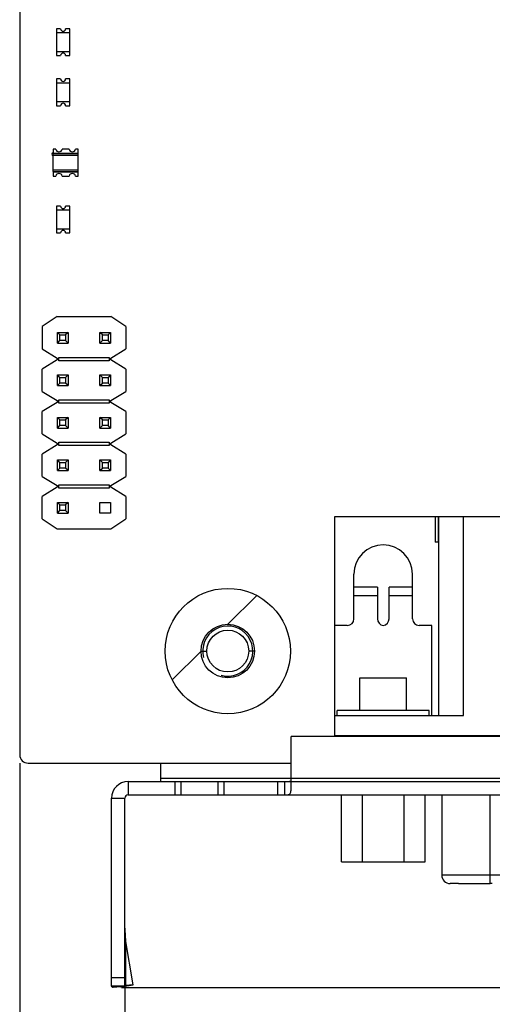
# Model space of a CAD drawing. Header units: millimetres. Extents: x 0 to 420, y 0 to 297.
# Tile 3 of 9: x 126 to 154, y 41 to 100. Entities that reach past the tile are written whole.
import ezdxf
from ezdxf.enums import TextEntityAlignment as Align

# ---------------------------------------------------------------- set-up
doc = ezdxf.new("R2010")
doc.units = ezdxf.units.MM
doc.header["$LTSCALE"] = 23.1
doc.layers.get('0').update_dxf_attribs({"linetype": 'CONTINUOUS'})
doc.layers.add('00_COMPONENTS', color=7, linetype='CONTINUOUS')
doc.layers.add('51__DRAFT_DIMS', color=7, linetype='CONTINUOUS')
doc.styles.get("Standard").update_dxf_attribs({"font": 'simfang.ttf'})
doc.dimstyles.new('DIMSTYLE_1', dxfattribs={"dimtxt": 3, "dimasz": 3, "dimexe": 2.5, "dimexo": 0.5, "dimgap": 0.75, "dimtad": 1, "dimdsep": 46, "dimtxsty": 'STANDARD', "dimblk": '_FILLED', "dimblk1": '_FILLED', "dimblk2": '_FILLED', "dimcen": 0.09, "dimclrt": 3, "dimazin": 2, "dimtp": 0.5, "dimtm": 0.5, "dimtfac": 1, "dimtofl": 0, "dimtmove": 0, "dimatfit": 3, "dimldrblk": '_FILLED', "dimfxl": 1, "dimtolj": 1, "dimarcsym": 0})
doc.dimstyles.new('DIMSTYLE_2', dxfattribs={"dimtxt": 3, "dimasz": 3, "dimexe": 2.5, "dimexo": 0.5, "dimgap": 0.75, "dimtad": 1, "dimdsep": 46, "dimtxsty": 'STANDARD', "dimblk": '_FILLED', "dimblk1": '_FILLED', "dimblk2": '_FILLED', "dimcen": 0.09, "dimclrt": 3, "dimazin": 2, "dimtp": 0.3, "dimtm": 0.3, "dimtfac": 1, "dimtofl": 0, "dimtmove": 0, "dimatfit": 3, "dimldrblk": '_FILLED', "dimfxl": 1, "dimtolj": 1, "dimarcsym": 0})

# ---------------------------------------------------------------- blocks, each defined once
blk = doc.blocks.new('_FILLED')
at = {"color": 0, "linetype": 'ByBlock'}
blk.add_solid([(0, 0), (-1, 0.167), (-1, -0.167)], dxfattribs=at)
blk = doc.blocks.new('*D1')
at = {"layer": '51__DRAFT_DIMS', "color": 4}
for p, q in [((224.229, 222.97), (247.445, 222.97)), ((244.945, 222.97), (244.945, 138.595)), ((244.945, 54.22), (244.945, 138.595)), ((135.612, 54.22), (247.445, 54.22))]:
    blk.add_line(p, q, dxfattribs=at)
at = {"layer": '51__DRAFT_DIMS', "color": 4, "xscale": 3, "yscale": 3, "zscale": 3}
for p, rotation in [((244.945, 222.97), 90), ((244.945, 54.22), 270)]:
    blk.add_blockref('_FILLED', p, dxfattribs=dict(at, rotation=rotation))
at = {"layer": '51__DRAFT_DIMS', "color": 3}
blk.add_text('168.75', height=3, rotation=90, dxfattribs=at).set_placement((244.195, 138.595), align=Align.CENTER)
blk = doc.blocks.new('*D2')
at = {"layer": '51__DRAFT_DIMS', "color": 4}
for p, q in [((224.229, 222.97), (259.624, 222.97)), ((257.124, 222.97), (257.124, 132.436)), ((257.124, 41.902), (257.124, 132.436)), ((131.913, 41.902), (259.624, 41.902))]:
    blk.add_line(p, q, dxfattribs=at)
at = {"layer": '51__DRAFT_DIMS', "color": 4, "xscale": 3, "yscale": 3, "zscale": 3}
for p, rotation in [((257.124, 222.97), 90), ((257.124, 41.902), 270)]:
    blk.add_blockref('_FILLED', p, dxfattribs=dict(at, rotation=rotation))
at = {"layer": '51__DRAFT_DIMS', "color": 3}
blk.add_text('181.07', height=3, rotation=90, dxfattribs=at).set_placement((256.374, 132.436), align=Align.CENTER)
blk = doc.blocks.new('*D3')
at = {"layer": '51__DRAFT_DIMS', "color": 4}
for p, q in [((252.134, 53.277), (252.134, 27.078)), ((132.119, 41.99), (132.119, 27.078)), ((132.119, 29.578), (192.127, 29.578)), ((252.134, 29.578), (192.127, 29.578))]:
    blk.add_line(p, q, dxfattribs=at)
at = {"layer": '51__DRAFT_DIMS', "color": 4, "xscale": 3, "yscale": 3, "zscale": 3, "rotation": 180}
blk.add_blockref('_FILLED', (132.119, 29.578), dxfattribs=at)
at = {"layer": '51__DRAFT_DIMS', "color": 4, "xscale": 3, "yscale": 3, "zscale": 3}
blk.add_blockref('_FILLED', (252.134, 29.578), dxfattribs=at)
at = {"layer": '51__DRAFT_DIMS', "color": 3}
blk.add_text('120.02', height=3, dxfattribs=at).set_placement((192.127, 30.328), align=Align.CENTER)
blk = doc.blocks.new('*D4')
at = {"layer": '51__DRAFT_DIMS', "color": 4}
for p, q in [((125.829, 55.32), (125.829, 19.793)), ((252.134, 53.277), (252.134, 19.793)), ((125.829, 22.293), (188.982, 22.293)), ((252.134, 22.293), (188.982, 22.293))]:
    blk.add_line(p, q, dxfattribs=at)
at = {"layer": '51__DRAFT_DIMS', "color": 4, "xscale": 3, "yscale": 3, "zscale": 3, "rotation": 180}
blk.add_blockref('_FILLED', (125.829, 22.293), dxfattribs=at)
at = {"layer": '51__DRAFT_DIMS', "color": 4, "xscale": 3, "yscale": 3, "zscale": 3}
blk.add_blockref('_FILLED', (252.134, 22.293), dxfattribs=at)
at = {"layer": '51__DRAFT_DIMS', "color": 3}
blk.add_text('126.31', height=3, dxfattribs=at).set_placement((188.982, 23.043), align=Align.CENTER)
blk = doc.blocks.new('*D5')
at = {"layer": '51__DRAFT_DIMS', "color": 4}
for p, q in [((236.979, 113.42), (236.979, 33.129)), ((125.829, 55.32), (125.829, 33.129)), ((125.829, 35.629), (181.404, 35.629)), ((236.979, 35.629), (181.404, 35.629))]:
    blk.add_line(p, q, dxfattribs=at)
at = {"layer": '51__DRAFT_DIMS', "color": 4, "xscale": 3, "yscale": 3, "zscale": 3, "rotation": 180}
blk.add_blockref('_FILLED', (125.829, 35.629), dxfattribs=at)
at = {"layer": '51__DRAFT_DIMS', "color": 4, "xscale": 3, "yscale": 3, "zscale": 3}
blk.add_blockref('_FILLED', (236.979, 35.629), dxfattribs=at)
at = {"layer": '51__DRAFT_DIMS', "color": 3}
blk.add_text('111.15', height=3, dxfattribs=at).set_placement((181.404, 36.379), align=Align.CENTER)

msp = doc.modelspace()

# ---------------------------------------------------------------- linework, layer by layer
at = {"layer": '00_COMPONENTS', "color": 7}
for p, q in [((125.829, 222.47), (125.829, 55.82)), ((128.029, 99.22), (128.029, 97.62)), ((128.279, 99.22), (128.029, 99.22)), ((128.829, 98.97), (128.029, 98.97)), ((128.829, 99.22), (128.579, 99.22)), ((128.829, 97.62), (128.829, 99.22)), ((128.029, 97.87), (128.829, 97.87)), ((128.029, 97.62), (128.279, 97.62)), ((128.579, 97.62), (128.829, 97.62)), ((128.029, 96.22), (128.029, 94.62)), ((128.279, 96.22), (128.029, 96.22)), ((128.829, 95.97), (128.029, 95.97)), ((128.829, 96.22), (128.579, 96.22)), ((128.829, 94.62), (128.829, 96.22)), ((128.029, 94.87), (128.829, 94.87)), ((128.029, 94.62), (128.279, 94.62)), ((128.579, 94.62), (128.829, 94.62)), ((127.829, 92.02), (127.829, 91.77)), ((127.985, 92.02), (127.829, 92.02)), ((128.785, 92.02), (128.373, 92.02)), ((129.329, 92.02), (129.173, 92.02)), ((129.329, 91.77), (129.329, 92.02)), ((129.329, 91.77), (127.829, 91.77)), ((127.829, 90.684), (127.829, 91.755)), ((129.329, 90.684), (129.329, 91.755)), ((127.829, 90.67), (127.829, 90.42)), ((127.829, 90.67), (129.329, 90.67)), ((129.329, 90.42), (129.329, 90.67)), ((127.829, 90.42), (127.985, 90.42)), ((128.373, 90.42), (128.785, 90.42)), ((129.173, 90.42), (129.329, 90.42)), ((128.029, 88.62), (128.029, 87.02)), ((128.279, 88.62), (128.029, 88.62)), ((128.829, 88.37), (128.029, 88.37)), ((128.829, 88.62), (128.579, 88.62)), ((128.829, 87.02), (128.829, 88.62)), ((128.029, 87.27), (128.829, 87.27)), ((128.029, 87.02), (128.279, 87.02)), ((128.579, 87.02), (128.829, 87.02)), ((128.079, 82.02), (127.179, 81.42)), ((128.079, 82.02), (131.279, 82.02)), ((132.179, 81.42), (131.279, 82.02)), ((127.179, 81.42), (127.179, 80.08)), ((132.179, 81.42), (132.179, 80.08)), ((128.239, 80.92), (128.089, 81.07)), ((128.089, 80.43), (128.089, 81.07)), ((128.089, 81.07), (128.729, 81.07)), ((128.239, 80.58), (128.239, 80.92)), ((128.239, 80.92), (128.579, 80.92)), ((128.729, 81.07), (128.579, 80.92)), ((128.579, 80.92), (128.579, 80.58)), ((128.729, 81.07), (128.729, 80.43)), ((130.779, 80.92), (130.629, 81.07)), ((130.629, 80.43), (130.629, 81.07)), ((130.629, 81.07), (131.269, 81.07)), ((130.779, 80.58), (130.779, 80.92)), ((130.779, 80.92), (131.119, 80.92)), ((131.269, 81.07), (131.119, 80.92)), ((131.119, 80.92), (131.119, 80.58)), ((131.269, 81.07), (131.269, 80.43)), ((127.179, 80.08), (128.079, 79.53)), ((128.089, 80.43), (128.239, 80.58)), ((128.089, 80.43), (128.729, 80.43)), ((128.579, 80.58), (128.239, 80.58)), ((128.729, 80.43), (128.579, 80.58)), ((130.629, 80.43), (130.779, 80.58)), ((130.629, 80.43), (131.269, 80.43)), ((131.119, 80.58), (130.779, 80.58)), ((131.269, 80.43), (131.119, 80.58)), ((131.279, 79.53), (132.179, 80.08)), ((128.079, 79.53), (128.079, 79.43)), ((128.179, 79.38), (128.179, 79.58)), ((128.179, 79.58), (131.179, 79.58)), ((131.179, 79.58), (131.179, 79.38)), ((131.279, 79.43), (131.279, 79.53)), ((128.079, 79.43), (127.179, 78.88)), ((127.179, 77.54), (127.179, 78.88)), ((131.179, 79.38), (128.179, 79.38)), ((132.179, 78.88), (131.279, 79.43)), ((132.179, 78.88), (132.179, 77.54)), ((128.239, 78.38), (128.089, 78.53)), ((128.089, 77.89), (128.089, 78.53)), ((128.089, 78.53), (128.729, 78.53)), ((128.239, 78.04), (128.239, 78.38)), ((128.239, 78.38), (128.579, 78.38)), ((128.729, 78.53), (128.579, 78.38)), ((128.579, 78.38), (128.579, 78.04)), ((128.729, 78.53), (128.729, 77.89)), ((130.779, 78.38), (130.629, 78.53)), ((130.629, 77.89), (130.629, 78.53)), ((130.629, 78.53), (131.269, 78.53)), ((130.779, 78.04), (130.779, 78.38)), ((130.779, 78.38), (131.119, 78.38)), ((131.269, 78.53), (131.119, 78.38)), ((131.119, 78.38), (131.119, 78.04)), ((131.269, 78.53), (131.269, 77.89)), ((128.089, 77.89), (128.239, 78.04)), ((128.089, 77.89), (128.729, 77.89)), ((128.579, 78.04), (128.239, 78.04)), ((128.729, 77.89), (128.579, 78.04)), ((130.629, 77.89), (130.779, 78.04)), ((130.629, 77.89), (131.269, 77.89)), ((131.119, 78.04), (130.779, 78.04)), ((131.269, 77.89), (131.119, 78.04)), ((127.179, 77.54), (128.079, 76.99)), ((131.279, 76.99), (132.179, 77.54)), ((128.079, 76.89), (127.179, 76.34)), ((128.079, 76.99), (128.079, 76.89)), ((128.179, 76.84), (128.179, 77.04)), ((128.179, 77.04), (131.179, 77.04)), ((131.179, 76.84), (128.179, 76.84)), ((131.179, 77.04), (131.179, 76.84)), ((131.279, 76.89), (131.279, 76.99)), ((132.179, 76.34), (131.279, 76.89)), ((127.179, 75), (127.179, 76.34)), ((128.239, 75.84), (128.089, 75.99)), ((128.089, 75.35), (128.089, 75.99)), ((128.089, 75.99), (128.729, 75.99)), ((128.729, 75.99), (128.579, 75.84)), ((128.729, 75.99), (128.729, 75.35)), ((130.779, 75.84), (130.629, 75.99)), ((130.629, 75.35), (130.629, 75.99)), ((130.629, 75.99), (131.269, 75.99)), ((131.269, 75.99), (131.119, 75.84)), ((131.269, 75.99), (131.269, 75.35)), ((132.179, 76.34), (132.179, 75)), ((128.089, 75.35), (128.239, 75.5)), ((128.089, 75.35), (128.729, 75.35)), ((128.239, 75.5), (128.239, 75.84)), ((128.239, 75.84), (128.579, 75.84)), ((128.579, 75.5), (128.239, 75.5)), ((128.579, 75.84), (128.579, 75.5)), ((128.729, 75.35), (128.579, 75.5)), ((130.629, 75.35), (130.779, 75.5)), ((130.629, 75.35), (131.269, 75.35)), ((130.779, 75.5), (130.779, 75.84)), ((130.779, 75.84), (131.119, 75.84)), ((131.119, 75.5), (130.779, 75.5)), ((131.119, 75.84), (131.119, 75.5)), ((131.269, 75.35), (131.119, 75.5)), ((127.179, 75), (128.079, 74.45)), ((131.279, 74.45), (132.179, 75)), ((128.079, 74.35), (127.179, 73.8)), ((128.079, 74.45), (128.079, 74.35)), ((128.179, 74.3), (128.179, 74.5)), ((128.179, 74.5), (131.179, 74.5)), ((131.179, 74.3), (128.179, 74.3)), ((131.179, 74.5), (131.179, 74.3)), ((131.279, 74.35), (131.279, 74.45)), ((132.179, 73.8), (131.279, 74.35)), ((127.179, 72.46), (127.179, 73.8)), ((132.179, 73.8), (132.179, 72.46)), ((128.239, 73.3), (128.089, 73.45)), ((128.089, 72.81), (128.089, 73.45)), ((128.089, 73.45), (128.729, 73.45)), ((128.239, 72.96), (128.239, 73.3)), ((128.239, 73.3), (128.579, 73.3)), ((128.729, 73.45), (128.579, 73.3)), ((128.579, 73.3), (128.579, 72.96)), ((128.729, 73.45), (128.729, 72.81)), ((130.779, 73.3), (130.629, 73.45)), ((130.629, 73.45), (131.269, 73.45)), ((130.629, 72.81), (130.629, 73.45)), ((130.779, 73.3), (131.119, 73.3)), ((130.779, 72.96), (130.779, 73.3)), ((131.269, 73.45), (131.119, 73.3)), ((131.119, 73.3), (131.119, 72.96)), ((131.269, 73.45), (131.269, 72.81)), ((127.179, 72.46), (128.079, 71.91)), ((128.089, 72.81), (128.239, 72.96)), ((128.089, 72.81), (128.729, 72.81)), ((128.579, 72.96), (128.239, 72.96)), ((128.729, 72.81), (128.579, 72.96)), ((130.629, 72.81), (130.779, 72.96)), ((130.629, 72.81), (131.269, 72.81)), ((131.119, 72.96), (130.779, 72.96)), ((131.269, 72.81), (131.119, 72.96)), ((131.279, 71.91), (132.179, 72.46)), ((128.079, 71.91), (128.079, 71.81)), ((128.179, 71.76), (128.179, 71.96)), ((128.179, 71.96), (131.179, 71.96)), ((131.179, 71.96), (131.179, 71.76)), ((131.279, 71.81), (131.279, 71.91)), ((128.079, 71.81), (127.179, 71.26)), ((127.179, 69.92), (127.179, 71.26)), ((131.179, 71.76), (128.179, 71.76)), ((132.179, 71.26), (131.279, 71.81)), ((132.179, 71.26), (132.179, 69.92)), ((128.239, 70.76), (128.089, 70.91)), ((128.089, 70.27), (128.089, 70.91)), ((128.089, 70.91), (128.729, 70.91)), ((128.239, 70.42), (128.239, 70.76)), ((128.239, 70.76), (128.579, 70.76)), ((128.729, 70.91), (128.579, 70.76)), ((128.579, 70.76), (128.579, 70.42)), ((128.729, 70.91), (128.729, 70.27)), ((130.629, 70.91), (131.269, 70.91)), ((130.629, 70.27), (130.629, 70.91)), ((131.269, 70.91), (131.269, 70.27)), ((128.089, 70.27), (128.239, 70.42)), ((128.089, 70.27), (128.729, 70.27)), ((128.579, 70.42), (128.239, 70.42)), ((128.729, 70.27), (128.579, 70.42)), ((131.269, 70.27), (130.629, 70.27)), ((144.679, 70.07), (150.879, 70.07)), ((144.679, 56.92), (144.679, 70.07)), ((150.679, 70.07), (150.679, 68.53)), ((150.879, 68.53), (150.879, 70.07)), ((150.88, 70.07), (169.278, 70.07)), ((150.88, 70.07), (150.88, 68.53)), ((127.179, 69.92), (128.079, 69.32)), ((131.279, 69.32), (132.179, 69.92)), ((128.079, 69.32), (131.279, 69.32)), ((150.879, 68.53), (150.679, 68.53)), ((150.88, 68.53), (150.879, 68.53)), ((150.879, 68.53), (150.879, 58.17)), ((145.829, 63.95), (145.829, 66.62)), ((149.329, 65.85), (149.329, 66.62)), ((147.229, 65.85), (145.829, 65.85)), ((147.229, 65.85), (147.229, 63.95)), ((149.329, 65.85), (147.929, 65.85)), ((147.929, 63.95), (147.929, 65.85)), ((149.329, 63.95), (149.329, 65.85)), ((145.429, 63.55), (144.679, 63.55)), ((150.479, 63.55), (149.729, 63.55)), ((150.479, 58.17), (150.479, 63.55)), ((146.179, 60.42), (148.979, 60.42)), ((146.179, 58.47), (146.179, 60.42)), ((148.979, 58.47), (148.979, 60.42)), ((150.329, 58.47), (144.829, 58.47)), ((144.829, 58.17), (144.829, 58.47)), ((150.329, 58.17), (150.329, 58.47)), ((144.679, 58.17), (152.379, 58.17)), ((232.552, 56.92), (142.066, 56.92)), ((142.066, 53.783), (142.066, 56.92)), ((144.679, 56.97), (175.479, 56.97)), ((126.329, 55.32), (142.066, 55.32)), ((134.279, 54.22), (134.279, 55.32)), ((132.319, 54.22), (142.066, 54.22)), ((141.266, 53.42), (141.266, 54.22)), ((141.666, 54.22), (141.666, 53.42)), ((131.319, 41.99), (131.319, 53.22)), ((132.119, 41.99), (132.119, 53.22)), ((132.319, 53.42), (247.034, 53.42)), ((145.079, 49.42), (145.079, 53.42)), ((146.329, 49.42), (146.329, 53.42)), ((148.829, 49.42), (148.829, 53.42)), ((150.079, 49.42), (150.079, 53.42)), ((151.079, 53.42), (151.079, 48.62)), ((145.079, 49.42), (150.079, 49.42)), ((132.628, 42.076), (132.166, 44.775)), ((132.119, 41.99), (131.319, 41.99)), ((131.906, 41.99), (131.413, 41.902)), ((131.874, 41.942), (131.413, 41.902)), ((131.874, 41.942), (132.628, 42.076)), ((132.628, 42.076), (132.166, 42.036))]:
    msp.add_line(p, q, dxfattribs=at)
at = {"layer": '00_COMPONENTS', "color": 4}
for p, q in [((129.329, 91.755), (127.829, 91.755)), ((129.329, 91.656), (127.829, 91.656)), ((127.829, 90.784), (129.329, 90.784)), ((127.829, 90.684), (129.329, 90.684)), ((152.379, 58.17), (152.379, 70.07)), ((138.279, 63.62), (140.007, 65.348)), ((145.829, 65.35), (147.229, 65.35)), ((147.929, 65.35), (149.329, 65.35)), ((134.951, 60.292), (136.679, 62.02)), ((136.679, 62.02), (137.029, 62.02)), ((139.879, 62.02), (139.529, 62.02)), ((146.679, 56.92), (146.679, 56.97)), ((132.319, 54.22), (132.319, 53.42)), ((134.279, 54.42), (232.552, 54.42)), ((135.112, 54.22), (135.112, 53.42)), ((135.465, 54.22), (135.465, 53.42)), ((137.713, 53.42), (137.713, 54.22)), ((138.066, 53.42), (138.066, 54.22)), ((131.319, 53.22), (132.119, 53.22)), ((153.979, 48.129), (153.979, 53.42)), ((169.079, 48.62), (151.079, 48.62)), ((152.081, 48.12), (151.579, 48.12)), ((132.166, 44.775), (132.166, 42.036)), ((132.119, 42.49), (131.319, 42.49))]:
    msp.add_line(p, q, dxfattribs=at)
at = {"layer": '00_COMPONENTS', "color": 7}
for radius in [3.75, 1.6, 1.25]:
    msp.add_circle((138.279, 62.02), radius, dxfattribs=at)
for centre, radius, start, end in [((128.429, 99.22), 0.15, 180, 360), ((128.429, 97.62), 0.15, 0, 180), ((128.429, 96.22), 0.15, 180, 360), ((128.429, 94.62), 0.15, 0, 180), ((128.179, 92.07), 0.2, 194.47751, 345.52249), ((128.979, 92.07), 0.2, 194.47751, 345.52249), ((128.179, 90.37), 0.2, 14.47751, 165.52249), ((128.979, 90.37), 0.2, 14.47751, 165.52249), ((128.429, 88.62), 0.15, 180, 360), ((128.429, 87.02), 0.15, 0, 180), ((147.579, 66.62), 1.75, 0, 180), ((145.429, 63.95), 0.4, 270, 360), ((147.629, 63.95), 0.4, 180, 262.81924), ((147.529, 63.95), 0.4, 277.18076, 360), ((149.729, 63.95), 0.4, 180, 270), ((126.329, 55.82), 0.5, 180, 270), ((132.319, 53.22), 1, 90, 180), ((132.319, 53.22), 0.2, 90, 180), ((151.579, 48.62), 0.5, 180, 270), ((154.105, 35.486), 12.644, 90.00458, 90.57103), ((137.101, 45.457), 4.982, 180.03087, 187.86152)]:
    msp.add_arc(centre, radius, start, end, dxfattribs=at)
at = {"layer": '00_COMPONENTS', "color": 4}
for centre, radius, start, end in [((127.829, 91.73), 0.0807, 90, 270), ((138.279, 62.02), 1.5, 255, 195)]:
    msp.add_arc(centre, radius, start, end, dxfattribs=at)
at = {"layer": '00_COMPONENTS', "color": 7}
for points, knots in [([(141.666, 54.22), (141.728, 54.22), (141.831, 54.22), (141.949, 54.224), (142.015, 54.238), (142.043, 54.254), (142.064, 54.27), (142.066, 54.285), (142.066, 54.292)], [0, 0, 0, 0, 0.43082, 0.723342, 0.82573, 0.899533, 0.948203, 1, 1, 1, 1]), ([(141.666, 53.42), (141.708, 53.42), (141.771, 53.419), (141.856, 53.424), (141.922, 53.436), (141.987, 53.474), (142.035, 53.548), (142.062, 53.655), (142.066, 53.737), (142.066, 53.783)], [0, 0, 0, 0, 0.190813, 0.291774, 0.392623, 0.497702, 0.624978, 0.787902, 1, 1, 1, 1]), ([(152.082, 48.12), (152.207, 48.12), (152.839, 48.121), (153.472, 48.124), (153.979, 48.129)], [0, 0, 0, 0, 0.197772, 1, 1, 1, 1]), ([(131.413, 41.902), (131.399, 41.907), (131.361, 41.925), (131.319, 41.961), (131.319, 41.99)], [0, 0, 0, 0, 0.345504, 1, 1, 1, 1]), ([(132.166, 42.036), (132.153, 42.029), (132.134, 42.019), (132.119, 41.998), (132.119, 41.99)], [0, 0, 0, 0, 0.628403, 1, 1, 1, 1])]:
    msp.add_open_spline(points, degree=3, knots=knots, dxfattribs=at)

# ---------------------------------------------------------------- dimensions: what is measured, and where the dimension line sits
at = {"layer": '51__DRAFT_DIMS', "color": 4}
for base, p1, p2, angle, dimstyle, picture, middle in [((257.124, 41.902), (223.729, 222.97), (131.413, 41.902), 270, 'DIMSTYLE_1', '*D2', (257.124, 132.521)), ((244.945, 54.22), (223.729, 222.97), (135.112, 54.22), 270, 'DIMSTYLE_1', '*D1', (244.945, 138.668)), ((125.829, 35.629), (236.979, 113.92), (125.829, 55.82), 180, 'DIMSTYLE_2', '*D5', (181.477, 35.629))]:
    dim = msp.add_linear_dim(base=base, p1=p1, p2=p2, angle=angle, dimstyle=dimstyle, dxfattribs=at)
    dim.commit()
    dim.dimension.update_dxf_attribs({"geometry": picture, "text_midpoint": middle, "dimtype": 160})
for base, p1, picture, middle in [((252.1341, 22.2932), (125.829, 55.8199), '*D4', (188.9669, 22.2932)), ((252.1341, 29.5776), (132.119, 42.4899), '*D3', (192.1998, 29.5776))]:
    dim = msp.add_linear_dim(base=base, p1=p1, p2=(252.1341, 53.7768), dimstyle='DIMSTYLE_1', dxfattribs=at)
    dim.commit()
    dim.dimension.update_dxf_attribs({"geometry": picture, "text_midpoint": middle, "dimtype": 160})

doc.saveas('drawing.dxf')
